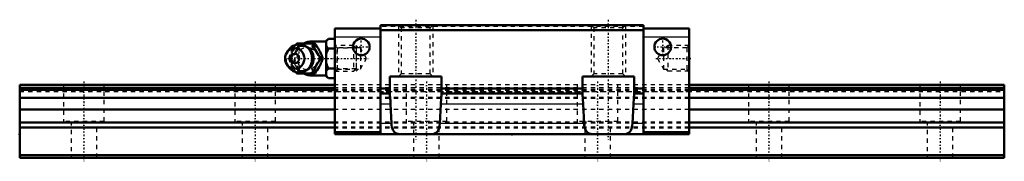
# Model space of a CAD drawing. Header units: millimetres. Extents: x -15 to 215, y -1 to 32.
import ezdxf

# ---------------------------------------------------------------- set-up
doc = ezdxf.new("R2010")
doc.units = ezdxf.units.MM
doc.linetypes.add('Center', pattern=[1.5, 0.45, -0.5, 0.05, -0.5])
doc.linetypes.add('Dashed', pattern=[2, 1, -1])
for name, color, linetype, lineweight in [('2d ConnectionPoints', 7, 'Continuous', 50), ('AM_0', 7, 'Continuous', 50), ('AM_4', 3, 'Continuous', 25), ('AM_5', 3, 'Continuous', 25), ('AM_7', 7, 'Center', 25), ('AM_9', 6, 'Dashed', 25)]:
    doc.layers.add(name, color=color, linetype=linetype, lineweight=lineweight)

# ---------------------------------------------------------------- blocks, each defined once
blk = doc.blocks.new('1_B_M6F_grease_nipple_joint1_SVR_0_in_SVR25C1SS230LG150BM6F7360001_0')
at = {"layer": 'AM_0'}
for p, q in [((57.1, 27.82), (56.6, 27.32)), ((57.1, 27.82), (58.6, 27.82)), ((49.52, 26.39), (49.75, 26.7)), ((49.75, 26.7), (53.93, 26.7)), ((56.6, 27.2), (53.3, 27.2)), ((56.6, 27.32), (56.6, 19.08)), ((57.1, 25.51), (58.6, 25.51)), ((47.8, 25.16), (47.44, 24.64)), ((55.37, 23.2), (55.81, 23.2)), ((47.44, 21.76), (47.8, 21.24)), ((57.1, 20.89), (58.6, 20.89)), ((49.75, 19.7), (49.52, 20.01)), ((49.75, 19.7), (53.93, 19.7)), ((53.3, 19.2), (56.6, 19.2)), ((56.6, 19.08), (57.1, 18.58)), ((57.1, 18.58), (58.6, 18.58))]:
    blk.add_line(p, q, dxfattribs=at)
for points in [[(57.1, 27.82), (56.81, 27.5), (56.7, 27.33), (56.6, 27.16)], [(53.5, 26.7), (53.68, 26.15), (53.78, 25.87), (53.9, 25.58), (54.08, 25.18), (54.31, 24.75), (54.55, 24.35), (54.82, 23.95), (55.1, 23.57), (55.37, 23.2)], [(55.81, 23.2), (55.68, 23.56), (55.55, 23.93), (55.38, 24.33), (55.19, 24.73), (55.04, 25.01), (54.88, 25.29), (54.71, 25.58), (54.53, 25.86), (54.23, 26.29), (53.93, 26.7)], [(56.6, 26.17), (56.66, 26.06), (56.85, 25.78), (57.1, 25.51)], [(57.1, 25.51), (56.81, 24.87), (56.7, 24.53), (56.6, 24.19)], [(55.37, 23.2), (54.97, 22.65), (54.77, 22.37), (54.57, 22.08), (54.32, 21.68), (54.1, 21.25), (53.91, 20.85), (53.75, 20.45), (53.62, 20.07), (53.5, 19.7)], [(53.93, 19.7), (54.2, 20.06), (54.45, 20.43), (54.71, 20.83), (54.95, 21.23), (55.1, 21.51), (55.25, 21.79), (55.38, 22.08), (55.5, 22.36), (55.66, 22.79), (55.81, 23.2)], [(56.6, 22.21), (56.66, 22), (56.85, 21.44), (57.1, 20.89)], [(57.1, 20.89), (56.81, 20.57), (56.7, 20.4), (56.6, 20.23)], [(56.6, 19.24), (56.66, 19.14), (56.85, 18.85), (57.1, 18.58)]]:
    blk.add_lwpolyline(points, dxfattribs=at)
for centre, radius, start, end in [((50.26, 23.2), 3.3, 270, 90), ((53.3, 23.2), 4, 90, 118.7841), ((53.3, 23.2), 4, 241.293, 270)]:
    blk.add_arc(centre, radius, start, end, dxfattribs=at)
for major_axis in [(0, 2.42), (0, -1.12)]:
    blk.add_ellipse((49.25, 23.2), major_axis=major_axis, ratio=0.927184, dxfattribs=at)
blk.add_ellipse((50.26, 23.2), major_axis=(0, 3.3), ratio=0.927184, start_param=2.207257, end_param=7.217521, dxfattribs=at)
at = {"layer": 'AM_4'}
for p, q in [((53.3, 27.2), (53.3, 26.71)), ((53.3, 19.7), (53.3, 19.2))]:
    blk.add_line(p, q, dxfattribs=at)
blk.add_ellipse((51.07, 23.2), major_axis=(0, 2.97), ratio=0.927184, start_param=3.499913, end_param=5.924864, dxfattribs=at)
at = {"layer": 'AM_5', "linetype": 'Dashed'}
for p, q in [((59.14, 20.2), (59.14, 26.2)), ((63.6, 25.59), (59.14, 25.59)), ((63.6, 20.81), (59.14, 20.81))]:
    blk.add_line(p, q, dxfattribs=at)
at = {"layer": 'AM_7'}
for p, q in [((50.26, 19.74), (50.26, 26.67)), ((53.3, 19), (53.3, 27.4)), ((46.79, 23.2), (66.39, 23.2))]:
    blk.add_line(p, q, dxfattribs=at)
at = {"layer": 'AM_9'}
for p, q in [((53.3, 26.71), (53.3, 19.7)), ((62.99, 26.2), (58.6, 26.2)), ((63.6, 25.59), (62.99, 26.2)), ((62.99, 26.2), (62.99, 20.2)), ((63.6, 25.59), (63.6, 20.81)), ((47.88, 23.2), (48.31, 23.2)), ((53.55, 23.23), (53.55, 23.2)), ((62.99, 20.2), (63.6, 20.81)), ((58.6, 20.2), (62.99, 20.2))]:
    blk.add_line(p, q, dxfattribs=at)
for points in [[(50.18, 26.7), (50.06, 26.34), (49.92, 25.97), (49.76, 25.57), (49.56, 25.17), (49.42, 24.89), (49.26, 24.61), (49.09, 24.32), (48.91, 24.04), (48.61, 23.61), (48.31, 23.2)], [(52.85, 21.24), (52.7, 21.08), (52.53, 20.92), (52.34, 20.77), (52.15, 20.65), (51.94, 20.54), (51.73, 20.45), (51.51, 20.39), (51.28, 20.34), (51.05, 20.32), (50.82, 20.32), (50.59, 20.34), (50.37, 20.38), (50.14, 20.45), (49.93, 20.54), (49.72, 20.65), (49.52, 20.77), (49.33, 20.92), (49.16, 21.08), (48.99, 21.26), (48.85, 21.46), (48.72, 21.66), (48.6, 21.88), (48.51, 22.11), (48.43, 22.35), (48.37, 22.59), (48.34, 22.84), (48.32, 23.09), (48.32, 23.35), (48.34, 23.6), (48.38, 23.84), (48.44, 24.09), (48.52, 24.32), (48.62, 24.55), (48.73, 24.77), (48.87, 24.97), (49.01, 25.16), (49.18, 25.34), (49.35, 25.5), (49.54, 25.64), (49.74, 25.77), (49.94, 25.87), (50.16, 25.96), (50.38, 26.02), (50.61, 26.06), (50.83, 26.08), (51.06, 26.08), (51.29, 26.06), (51.52, 26.01), (51.74, 25.94), (51.96, 25.85), (52.17, 25.74), (52.29, 25.67)], [(48.55, 24.9), (48.69, 25.15), (48.94, 25.55), (49.2, 25.95), (49.48, 26.33), (49.52, 26.39)], [(52.29, 25.67), (52.36, 25.61), (52.55, 25.47), (52.72, 25.3), (52.88, 25.12), (52.96, 25.02)], [(54.43, 24.56), (54.11, 24.88), (53.71, 25.19), (53.3, 25.45)], [(47.88, 23.2), (48, 23.56), (48.13, 23.94), (48.19, 24.11)], [(48.18, 22.33), (48.13, 22.45), (48, 22.83), (47.88, 23.2)], [(48.31, 23.2), (48.57, 22.84), (48.83, 22.47), (49.09, 22.07), (49.33, 21.67), (49.48, 21.39), (49.63, 21.11), (49.76, 20.82), (49.88, 20.54), (50.04, 20.11), (50.18, 19.7)], [(53.55, 23.2), (53.55, 23.08), (53.54, 22.96)], [(54.88, 23.87), (54.7, 24.21), (54.45, 24.55), (54.43, 24.56)], [(54.87, 22.5), (54.98, 22.84), (55.02, 23.19), (54.99, 23.54), (54.88, 23.87)], [(49.52, 20.01), (49.48, 20.06), (49.21, 20.44), (48.95, 20.82), (48.7, 21.23), (48.52, 21.55)], [(53.3, 20.95), (53.76, 21.24), (54.14, 21.55), (54.44, 21.85)]]:
    blk.add_lwpolyline(points, dxfattribs=at)
blk.add_arc((53.3, 23.2), 4, 118.7841, 241.293, dxfattribs=at)
for centre, major_axis in [((50.8, 23.2), (0, -2.97)), ((52.28, 23.2), (0, -3.44))]:
    blk.add_ellipse(centre, major_axis=major_axis, ratio=0.927184, dxfattribs=at)
for centre, major_axis, start_param, end_param in [((51.07, 23.2), (0, 2.97), 5.924864, 7.20398), ((52.15, 23.2), (0, -2.57), 2.639469, 6.785309), ((50.26, 23.2), (0, 3.3), 0.934336, 2.207257), ((51.07, 23.2), (0, 2.97), 2.207489, 3.499913)]:
    blk.add_ellipse(centre, major_axis=major_axis, ratio=0.927184, start_param=start_param, end_param=end_param, dxfattribs=at)
blk = doc.blocks.new('2_SVR_25C1SSB_M6F1_Slide_0_in_SVR25C1SS230LG150BM6F7360001_0')
at = {"layer": 'AM_0'}
for p, q in [((69.3, 30.2), (58.6, 30.2)), ((58.6, 30.2), (58.6, 5.5)), ((69.3, 31), (69.3, 5.5)), ((130.7, 31), (69.3, 31)), ((130.7, 31), (130.7, 5.5)), ((141.4, 30.2), (130.7, 30.2)), ((141.4, 30.2), (141.4, 5.5)), ((130.7, 29.8), (69.3, 29.8)), ((71.5, 14.47), (71.5, 19)), ((71.5, 19), (83.5, 19)), ((83.5, 19), (83.5, 14.47)), ((116.5, 14.47), (116.5, 19)), ((116.5, 19), (128.5, 19)), ((128.5, 19), (128.5, 14.47)), ((71.5, 16.2), (69.3, 16.2)), ((116.5, 16.2), (83.5, 16.2)), ((130.7, 16.2), (128.5, 16.2)), ((71.5, 15), (69.3, 15)), ((116.5, 15), (83.5, 15)), ((130.7, 15), (128.5, 15)), ((71.86, 7.99), (71.63, 12.51)), ((83.37, 12.51), (83.14, 7.99)), ((116.86, 7.99), (116.63, 12.51)), ((128.37, 12.51), (128.14, 7.99)), ((69.3, 6), (58.6, 6)), ((141.4, 5.5), (58.6, 5.5)), ((141.4, 6), (130.7, 6))]:
    blk.add_line(p, q, dxfattribs=at)
for points in [[(71.5, 14.47), (71.51, 14.16), (71.54, 13.78), (71.58, 13.36), (71.61, 12.89), (71.63, 12.51)], [(83.37, 12.51), (83.39, 13), (83.43, 13.46), (83.47, 13.88), (83.49, 14.25), (83.5, 14.47)], [(116.5, 14.47), (116.51, 14.16), (116.54, 13.78), (116.58, 13.36), (116.61, 12.89), (116.63, 12.51)], [(128.37, 12.51), (128.39, 13), (128.43, 13.46), (128.47, 13.88), (128.49, 14.25), (128.5, 14.47)], [(74.18, 5.5), (73.77, 5.52), (73.39, 5.57), (73.04, 5.67), (72.72, 5.83), (72.45, 6.07), (72.3, 6.27), (72.17, 6.5), (72.07, 6.76), (71.96, 7.16), (71.89, 7.6), (71.86, 7.99)], [(83.14, 7.99), (83.1, 7.53), (83.02, 7.1), (82.91, 6.71), (82.76, 6.38), (82.57, 6.1), (82.34, 5.87), (82.05, 5.7), (81.72, 5.59), (81.29, 5.52), (80.82, 5.5)], [(119.18, 5.5), (118.77, 5.52), (118.39, 5.57), (118.04, 5.67), (117.72, 5.83), (117.45, 6.07), (117.3, 6.27), (117.17, 6.5), (117.07, 6.76), (116.96, 7.16), (116.89, 7.6), (116.86, 7.99)], [(128.14, 7.99), (128.1, 7.53), (128.02, 7.1), (127.91, 6.71), (127.76, 6.38), (127.57, 6.1), (127.34, 5.87), (127.05, 5.7), (126.72, 5.59), (126.29, 5.52), (125.82, 5.5)]]:
    blk.add_lwpolyline(points, dxfattribs=at)
for centre in [(64.8, 25.9), (135.2, 25.9)]:
    blk.add_circle(centre, 1.95, dxfattribs=at)
at = {"layer": 'AM_4'}
for p, q in [((69.3, 28.2), (58.6, 28.2)), ((141.4, 28.2), (130.7, 28.2)), ((71.63, 12.51), (69.3, 12.51)), ((116.63, 12.51), (83.37, 12.51)), ((130.7, 12.51), (128.37, 12.51)), ((71.86, 7.99), (69.3, 7.99)), ((116.86, 7.99), (83.14, 7.99)), ((130.7, 7.99), (128.14, 7.99))]:
    blk.add_line(p, q, dxfattribs=at)
at = {"layer": 'AM_5', "linetype": 'Dashed'}
for p, q in [((73.5, 31), (73.5, 19)), ((81.5, 31), (81.5, 19)), ((118.5, 31), (118.5, 19)), ((126.5, 31), (126.5, 19)), ((64.1, 25.66), (63.6, 26.2)), ((63.6, 26.2), (63.6, 20.2)), ((135.9, 25.66), (136.4, 26.2)), ((141.4, 26.2), (136.4, 26.2)), ((136.4, 26.2), (136.4, 20.2)), ((64.1, 20.74), (63.6, 20.2)), ((135.9, 20.74), (136.4, 20.2)), ((141.4, 20.2), (136.4, 20.2))]:
    blk.add_line(p, q, dxfattribs=at)
at = {"layer": 'AM_7'}
for p, q in [((77.5, 32.27), (77.5, 4.22)), ((122.5, 32.27), (122.5, 4.22)), ((64.8, 23.85), (64.8, 27.95)), ((135.2, 23.85), (135.2, 27.95)), ((62.75, 25.9), (66.85, 25.9)), ((133.15, 25.9), (137.25, 25.9)), ((133.61, 23.2), (141.77, 23.2))]:
    blk.add_line(p, q, dxfattribs=at)
at = {"layer": 'AM_9'}
for p, q in [((130.7, 30.7), (69.3, 30.7)), ((73.5, 31), (74.1, 30.4)), ((74.1, 30.4), (74.1, 19.6)), ((80.9, 30.4), (74.1, 30.4)), ((80.9, 30.4), (81.5, 31)), ((80.9, 19.6), (80.9, 30.4)), ((118.5, 31), (119.1, 30.4)), ((119.1, 30.4), (119.1, 19.6)), ((125.9, 30.4), (119.1, 30.4)), ((125.9, 30.4), (126.5, 31)), ((125.9, 19.6), (125.9, 30.4)), ((59.14, 25.66), (58.6, 26.2)), ((64.6, 25.66), (59.14, 25.66)), ((59.14, 25.66), (59.14, 20.74)), ((66.02, 23.2), (64.6, 25.66)), ((64.6, 25.66), (64.6, 20.74)), ((135.4, 25.66), (133.98, 23.2)), ((140.86, 25.66), (135.4, 25.66)), ((135.4, 25.66), (135.4, 20.74)), ((141.4, 26.2), (140.86, 25.66)), ((140.86, 25.66), (140.86, 20.74)), ((64.6, 20.74), (66.02, 23.2)), ((133.98, 23.2), (135.4, 20.74)), ((58.6, 20.2), (59.14, 20.74)), ((59.14, 20.74), (64.6, 20.74)), ((135.4, 20.74), (140.86, 20.74)), ((140.86, 20.74), (141.4, 20.2)), ((74.1, 19.6), (73.5, 19)), ((80.9, 19.6), (74.1, 19.6)), ((81.5, 19), (80.9, 19.6)), ((119.1, 19.6), (118.5, 19)), ((125.9, 19.6), (119.1, 19.6)), ((126.5, 19), (125.9, 19.6)), ((141.4, 17), (58.6, 17)), ((141.4, 16.3), (58.6, 16.3)), ((141.4, 16.24), (58.6, 16.24)), ((141.4, 15.86), (58.6, 15.86)), ((141.4, 15.72), (58.6, 15.72)), ((58.6, 15.5), (141.4, 15.5)), ((141.4, 14.08), (58.6, 14.08)), ((141.4, 13.88), (58.6, 13.88)), ((141.4, 11.28), (58.6, 11.28)), ((141.4, 8.3), (58.6, 8.3)), ((141.4, 8.04), (58.6, 8.04)), ((141.4, 7.16), (58.6, 7.16)), ((141.4, 6.9), (58.6, 6.9))]:
    blk.add_line(p, q, dxfattribs=at)
blk = doc.blocks.new('3_SVR_25C23015_R_Track_0_in_SVR25C1SS230LG150BM6F7360001_0')
at = {"layer": 'AM_0'}
for p, q in [((58.6, 17), (-15, 17)), ((-15, 17), (-15, 0)), ((58.6, 16.3), (-15, 16.3)), ((215, 17), (141.4, 17)), ((215, 16.3), (141.4, 16.3)), ((215, 17), (215, 0)), ((58.6, 11.28), (-15, 11.28)), ((215, 11.28), (141.4, 11.28)), ((215, 0.6), (-15, 0.6)), ((215, 0), (-15, 0))]:
    blk.add_line(p, q, dxfattribs=at)
at = {"layer": 'AM_4'}
for p, q in [((58.6, 16.24), (-15, 16.24)), ((215, 16.24), (141.4, 16.24)), ((58.6, 15.86), (-15, 15.86)), ((58.6, 15.72), (-15, 15.72)), ((58.6, 14.08), (-15, 14.08)), ((58.6, 13.88), (-15, 13.88)), ((215, 15.86), (141.4, 15.86)), ((215, 15.72), (141.4, 15.72)), ((215, 14.08), (141.4, 14.08)), ((215, 13.88), (141.4, 13.88)), ((58.6, 8.3), (-15, 8.3)), ((58.6, 8.04), (-15, 8.04)), ((58.6, 7.16), (-15, 7.16)), ((58.6, 6.9), (-15, 6.9)), ((215, 8.3), (141.4, 8.3)), ((215, 8.04), (141.4, 8.04)), ((215, 7.16), (141.4, 7.16)), ((215, 6.9), (141.4, 6.9))]:
    blk.add_line(p, q, dxfattribs=at)
at = {"layer": 'AM_7'}
for p, q in [((0, 17.85), (0, -0.85)), ((40, 17.85), (40, -0.85)), ((80, 17.85), (80, -0.85)), ((120, 17.85), (120, -0.85)), ((160, 17.85), (160, -0.85)), ((200, 17.85), (200, -0.85))]:
    blk.add_line(p, q, dxfattribs=at)
at = {"layer": 'AM_9'}
for p, q in [((-4.75, 17), (-4.75, 8.5)), ((4.75, 8.5), (4.75, 17)), ((35.25, 17), (35.25, 8.5)), ((44.75, 8.5), (44.75, 17)), ((141.4, 17), (58.6, 17)), ((141.4, 16.3), (58.6, 16.3)), ((141.4, 16.24), (58.6, 16.24)), ((75.25, 17), (75.25, 8.5)), ((84.75, 8.5), (84.75, 17)), ((115.25, 17), (115.25, 8.5)), ((124.75, 8.5), (124.75, 17)), ((155.25, 17), (155.25, 8.5)), ((164.75, 8.5), (164.75, 17)), ((195.25, 17), (195.25, 8.5)), ((204.75, 8.5), (204.75, 17)), ((-15, 15.5), (215, 15.5)), ((141.4, 15.86), (58.6, 15.86)), ((141.4, 15.72), (58.6, 15.72)), ((141.4, 14.08), (58.6, 14.08)), ((141.4, 13.88), (58.6, 13.88)), ((141.4, 11.28), (58.6, 11.28)), ((4.75, 8.5), (-4.75, 8.5)), ((-3, 8.5), (-3, 0)), ((3, 0), (3, 8.5)), ((44.75, 8.5), (35.25, 8.5)), ((37, 8.5), (37, 0)), ((43, 0), (43, 8.5)), ((141.4, 8.3), (58.6, 8.3)), ((141.4, 8.04), (58.6, 8.04)), ((141.4, 7.16), (58.6, 7.16)), ((141.4, 6.9), (58.6, 6.9)), ((84.75, 8.5), (75.25, 8.5)), ((77, 8.5), (77, 0)), ((83, 0), (83, 8.5)), ((124.75, 8.5), (115.25, 8.5)), ((117, 8.5), (117, 0)), ((123, 0), (123, 8.5)), ((164.75, 8.5), (155.25, 8.5)), ((157, 8.5), (157, 0)), ((163, 0), (163, 8.5)), ((204.75, 8.5), (195.25, 8.5)), ((197, 8.5), (197, 0)), ((203, 0), (203, 8.5))]:
    blk.add_line(p, q, dxfattribs=at)

msp = doc.modelspace()

# ---------------------------------------------------------------- linework, layer by layer
at = {"layer": '2d ConnectionPoints'}
for p in [(58.6, 23.2), (141.4, 23.2), (-15, 5.5), (100, 5.5), (0, 0), (0, 0)]:
    msp.add_point(p, dxfattribs=at)

# ---------------------------------------------------------------- block references
for name in ['2_SVR_25C1SSB_M6F1_Slide_0_in_SVR25C1SS230LG150BM6F7360001_0', '1_B_M6F_grease_nipple_joint1_SVR_0_in_SVR25C1SS230LG150BM6F7360001_0', '3_SVR_25C23015_R_Track_0_in_SVR25C1SS230LG150BM6F7360001_0']:
    msp.add_blockref(name, (0, 0))

doc.saveas('drawing.dxf')
